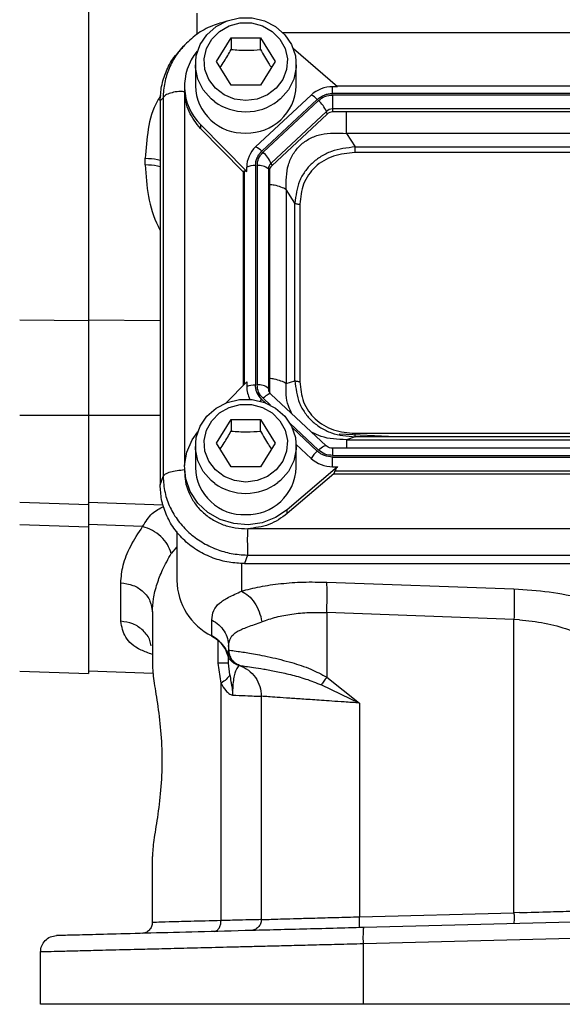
# Model space of a CAD drawing. Header units: inches. Extents: x 0.6 to 16.3, y 0.2 to 11.5.
# Tile 3 of 16: x 2.6 to 3.9, y 4.7 to 7.2. Entities that reach past the tile are written whole.
import ezdxf

# ---------------------------------------------------------------- set-up
doc = ezdxf.new("R2010")
doc.units = ezdxf.units.IN
doc.header["$MEASUREMENT"] = 0
doc.styles.add('SLDTEXTSTYLE0', font='TXT', dxfattribs={"width": 0.75})
doc.dimstyles.new('SLDDIMSTYLE1', dxfattribs={"dimtxt": 0.137795, "dimasz": 0.14, "dimexe": 0, "dimexo": 0.0625, "dimgap": 0.034449, "dimtad": 0, "dimdec": 1, "dimlfac": 1.5, "dimrnd": 1e-09, "dimzin": 12, "dimdsep": 46, "dimtxsty": 'SLDTEXTSTYLE0', "dimblk1": 'CLOSED', "dimblk2": 'CLOSED', "dimsah": 1, "dimcen": 0.09, "dimadec": 0, "dimazin": 3, "dimtfac": 1, "dimtdec": 1, "dimtofl": 0, "dimtmove": 0, "dimatfit": 3, "dimldrblk": 'CLOSED', "dimfxl": 0, "dimfrac": 2, "dimtolj": 1, "dimtzin": 12, "dimarcsym": 0})

# ---------------------------------------------------------------- blocks, each defined once
blk = doc.blocks.new('_Closed')
at = {"color": 0, "linetype": 'ByBlock', "lineweight": -2}
for p, q in [((-1, 0.166667), (0, 0)), ((-1, 0.166667), (-1, -0.166667)), ((0, 0), (-1, -0.166667)), ((0, 0), (-1, 0))]:
    blk.add_line(p, q, dxfattribs=at)
blk = doc.blocks.new('_D_11')
at = {"color": 7, "linetype": 'Continuous', "lineweight": 0}
for p, q in [((2.6495, 4.7041), (2.6495, 4.1446)), ((5.9029, 4.7041), (5.9029, 4.1446)), ((4.8441, 4.3824), (4.8021, 4.3824)), ((4.8021, 4.3824), (4.8021, 4.1636)), ((5.1496, 4.3824), (5.1915, 4.3824)), ((5.1915, 4.3824), (5.1915, 4.1636)), ((2.6495, 4.1839), (4.6813, 4.1839)), ((5.9029, 4.1839), (5.3124, 4.1839)), ((4.8021, 4.1636), (4.8441, 4.1636)), ((5.1915, 4.1636), (5.1496, 4.1636))]:
    blk.add_line(p, q, dxfattribs=at)
at = {"color": 7, "linetype": 'Continuous', "lineweight": 18, "xscale": 0.14, "yscale": 0.14, "rotation": 180.0000000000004}
blk.add_blockref('_Closed', (2.6495, 4.1839, -1.5087), dxfattribs=at)
at = {"color": 7, "linetype": 'Continuous', "lineweight": 18, "xscale": 0.14, "yscale": 0.14}
blk.add_blockref('_Closed', (5.9029, 4.1839, -1.5087), dxfattribs=at)
at = {"color": 7, "linetype": 'Continuous', "lineweight": 18, "char_height": 0.1378, "attachment_point": 1, "style": 'SLDTEXTSTYLE0'}
for s, insert in [('124', (4.8441, 4.3413)), ('4.9', (4.8696, 4.1351))]:
    blk.add_mtext(s, dxfattribs=dict(at, insert=insert))

msp = doc.modelspace()

# ---------------------------------------------------------------- linework, layer by layer
at = {"color": 8, "linetype": 'Continuous', "lineweight": 25}
for p, q in [((3.0323, 7.1165), (3.0323, 7.1687)), ((5.3111, 7.1206), (3.2419, 7.1206)), ((3.0016, 6.9762), (3.0016, 6.0616)), ((3.1476, 6.7823), (3.1476, 6.2599)), ((2.7665, 6.4183), (2.9422, 6.4164)), ((3.1908, 6.2234), (3.2004, 6.2145)), ((3.1937, 6.2261), (3.2118, 6.2092)), ((2.7665, 6.1848), (2.9422, 6.1847)), ((3.2591, 6.165), (3.3292, 6.0996)), ((3.2648, 6.1543), (3.3263, 6.0969)), ((3.364, 6.1041), (3.364, 6.0861)), ((2.9829, 5.8631), (2.969, 5.8466)), ((3.1408, 5.8225), (3.1408, 5.7542)), ((3.0838, 5.5782), (3.0838, 5.6336))]:
    msp.add_line(p, q, dxfattribs=at)
at = {"color": 7, "linetype": 'Continuous', "lineweight": 25}
for p, q in [((3.0795, 7.05), (3.1155, 7.1082)), ((3.1155, 7.1082), (3.1875, 7.1082)), ((3.1155, 7.1082), (3.1155, 7.0795)), ((3.1875, 7.1082), (3.2235, 7.05)), ((3.1875, 7.0795), (3.1875, 7.1082)), ((2.9986, 7.0873), (2.9911, 7.079)), ((3.0019, 7.0898), (2.9992, 7.0867)), ((3.3759, 6.9882), (3.2678, 7.0807)), ((3.0282, 7.0423), (3.0282, 6.9902)), ((3.1155, 6.9918), (3.0795, 7.05)), ((3.2235, 7.05), (3.1875, 6.9918)), ((3.2749, 6.9902), (3.2749, 7.0423)), ((3.0015, 6.9902), (3.0015, 6.9807)), ((3.1875, 6.9918), (3.1155, 6.9918)), ((3.3759, 6.9882), (3.364, 6.9882)), ((3.364, 6.9718), (3.364, 6.9882)), ((5.1789, 6.9897), (3.3741, 6.9897)), ((3.0019, 6.9807), (3.0016, 6.9762)), ((3.3111, 6.9678), (3.1756, 6.8412)), ((5.189, 6.9718), (3.364, 6.9718)), ((5.189, 6.968), (3.364, 6.968)), ((3.364, 6.968), (3.364, 6.9339)), ((2.9491, 6.9614), (2.9422, 6.9538)), ((2.9422, 6.9538), (2.9422, 6.0143)), ((2.9491, 6.9614), (2.9491, 6.0348)), ((3.3263, 6.9572), (3.1908, 6.8307)), ((3.3292, 6.9545), (3.1937, 6.828)), ((3.3487, 6.928), (3.2132, 6.8015)), ((3.3504, 6.9216), (3.2149, 6.795)), ((3.3504, 6.9216), (3.3487, 6.928)), ((5.189, 6.9339), (3.364, 6.9339)), ((3.364, 6.9339), (3.364, 6.9269)), ((5.189, 6.9269), (3.364, 6.9269)), ((3.0409, 6.8956), (3.1537, 6.7807)), ((3.0409, 6.8956), (3.0409, 6.8861)), ((3.1452, 6.7799), (3.0409, 6.8861)), ((3.3975, 6.8742), (3.4188, 6.841)), ((5.1556, 6.8742), (3.3975, 6.8742)), ((3.4188, 6.841), (5.1342, 6.841)), ((5.1342, 6.8272), (3.4188, 6.8272)), ((2.9056, 6.7969), (2.9056, 6.8132)), ((3.1752, 6.7954), (3.1752, 6.2587)), ((3.1792, 6.7954), (3.1792, 6.2587)), ((3.2132, 6.8015), (3.2149, 6.795)), ((3.1452, 6.7799), (3.1476, 6.7823)), ((3.1452, 6.7799), (3.1452, 6.2575)), ((3.1537, 6.7807), (3.1537, 6.7918)), ((3.2068, 6.7871), (3.2068, 6.2504)), ((3.2092, 6.7823), (3.2068, 6.7871)), ((3.2092, 6.7823), (3.2092, 6.2455)), ((3.2502, 6.7368), (3.2502, 6.2624)), ((3.2716, 6.7035), (3.2502, 6.7368)), ((3.2716, 6.2691), (3.2716, 6.7035)), ((3.2837, 6.701), (3.2837, 6.2666)), ((2.7665, 6.4153), (2.5985, 6.4171)), ((3.1032, 6.2147), (3.1537, 6.2662)), ((3.1537, 6.2662), (3.1537, 6.2551)), ((3.2502, 6.2624), (3.2716, 6.2691)), ((3.2068, 6.2504), (3.2092, 6.2455)), ((3.3483, 6.11), (3.2128, 6.2366)), ((2.7665, 6.1842), (2.5985, 6.1843)), ((3.0795, 6.1164), (3.1155, 6.1746)), ((3.1155, 6.1746), (3.1875, 6.1746)), ((3.1155, 6.1746), (3.1155, 6.1459)), ((3.1875, 6.1746), (3.2235, 6.1164)), ((3.1875, 6.1459), (3.1875, 6.1746)), ((3.5178, 6.1316), (3.3802, 6.1384)), ((3.4188, 6.1316), (3.3975, 6.1249)), ((3.3975, 6.1249), (5.1556, 6.1249)), ((3.4188, 6.1404), (5.1342, 6.1404)), ((5.1342, 6.1316), (3.4188, 6.1316)), ((3.0282, 6.1088), (3.0282, 6.0567)), ((3.1155, 6.0582), (3.0795, 6.1164)), ((3.2235, 6.1164), (3.1875, 6.0582)), ((3.2748, 6.1131), (3.3111, 6.0792)), ((3.2749, 6.0567), (3.2749, 6.1088)), ((5.189, 6.1041), (3.364, 6.1041)), ((3.364, 6.0861), (5.189, 6.0861)), ((3.364, 6.0587), (3.364, 6.0823)), ((3.364, 6.0823), (5.189, 6.0823)), ((3.0015, 6.0567), (3.0015, 6.0471)), ((3.1875, 6.0582), (3.1155, 6.0582)), ((3.3759, 6.0587), (3.2529, 5.9534)), ((3.364, 6.0587), (3.3759, 6.0587)), ((3.3692, 6.0483), (3.3666, 6.0412)), ((3.3692, 6.0483), (5.1838, 6.0483)), ((2.9422, 6.0143), (2.9491, 6.0348)), ((3.3666, 6.0412), (3.2529, 5.9439)), ((3.3666, 6.0412), (5.1864, 6.0412)), ((2.5985, 5.9723), (2.7666, 5.9664)), ((2.7665, 5.9721), (2.9497, 5.9657)), ((3.2529, 5.9439), (3.2529, 5.9534)), ((2.7665, 5.911), (2.5985, 5.9169)), ((2.8992, 5.9123), (2.7665, 5.917)), ((3.1564, 5.9072), (5.3967, 5.9072)), ((2.9829, 5.9001), (2.9829, 5.7807)), ((3.1553, 5.8424), (3.1483, 5.8218)), ((3.1553, 5.8424), (5.3978, 5.8424)), ((3.1483, 5.8218), (5.4047, 5.8218)), ((2.8456, 5.6805), (2.8456, 5.7745)), ((3.3496, 5.7763), (3.8075, 5.7598)), ((2.9229, 5.7033), (2.9229, 5.5753)), ((3.8075, 5.6852), (3.3496, 5.7017)), ((3.3496, 5.7017), (3.3496, 5.544)), ((3.8207, 5.6844), (3.8075, 5.6852)), ((3.8075, 4.9675), (3.8075, 5.6852)), ((3.0684, 5.6448), (3.0684, 5.6839)), ((3.1095, 5.6187), (3.1095, 5.6102)), ((3.1095, 5.6102), (3.1061, 5.6011)), ((3.1096, 5.6102), (3.1095, 5.6102)), ((3.0909, 5.5288), (3.0838, 5.5782)), ((3.1123, 5.5493), (3.1095, 5.5782)), ((3.1274, 5.5756), (3.1288, 5.5751)), ((3.1288, 5.5751), (3.1331, 5.5735)), ((3.1295, 5.5747), (3.1314, 5.5741)), ((3.1314, 5.5741), (3.1322, 5.5738)), ((3.1326, 5.5737), (3.1342, 5.5732)), ((3.1362, 5.5725), (3.1362, 5.5725)), ((2.5985, 5.5585), (2.7666, 5.5527)), ((2.7665, 5.5593), (2.9249, 5.5537)), ((3.3496, 5.544), (3.4296, 5.4806)), ((3.0909, 4.9483), (3.0909, 5.5288)), ((3.3364, 5.5249), (3.4296, 5.4806)), ((3.1895, 5.4971), (3.1895, 4.9507)), ((3.4296, 5.4806), (3.4296, 4.9576)), ((2.9229, 4.9437), (2.9229, 5.105)), ((3.4296, 4.9576), (3.8075, 4.9675)), ((3.8207, 4.9679), (3.8075, 4.9675)), ((4.2762, 4.9531), (3.4403, 4.9313)), ((4.2762, 4.9132), (3.4392, 4.8913)), ((3.4392, 4.7435), (3.4392, 4.8913)), ((2.6495, 4.7435), (2.6495, 4.8716)), ((4.2762, 4.7435), (3.4392, 4.7435))]:
    msp.add_line(p, q, dxfattribs=at)
at = {"color": 7, "linetype": 'Continuous', "lineweight": 25, "flags": 128}
for points in [[(3.0759, 6.9514), (3.0671, 6.9584), (3.0474, 6.9806), (3.0342, 7.0068), (3.0284, 7.0351), (3.0304, 7.0639), (3.0399, 7.0914), (3.0565, 7.1157), (3.079, 7.1355), (3.1061, 7.1494), (3.1361, 7.1566), (3.167, 7.1566), (3.1969, 7.1494), (3.224, 7.1355), (3.2466, 7.1157), (3.2631, 7.0914), (3.2727, 7.0639), (3.2746, 7.0351), (3.2688, 7.0068), (3.2557, 6.9806), (3.236, 6.9584), (3.23, 6.9535)], [(3.1515, 6.9548), (3.124, 6.9583), (3.0985, 6.9686), (3.077, 6.985), (3.061, 7.0062), (3.0517, 7.0306), (3.0498, 7.0565), (3.0554, 7.0819), (3.0682, 7.1049), (3.0872, 7.1238), (3.1109, 7.1373), (3.1376, 7.1443), (3.1654, 7.1443), (3.1922, 7.1373), (3.2159, 7.1238), (3.2349, 7.1049), (3.2476, 7.0819), (3.2533, 7.0565), (3.2514, 7.0306), (3.2421, 7.0062), (3.2261, 6.985), (3.2045, 6.9686), (3.179, 6.9583), (3.1515, 6.9548)], [(3.0759, 6.0178), (3.0671, 6.0248), (3.0474, 6.0471), (3.0342, 6.0732), (3.0284, 6.1015), (3.0304, 6.1303), (3.0399, 6.1578), (3.0565, 6.1821), (3.079, 6.2019), (3.1061, 6.2158), (3.1361, 6.223), (3.167, 6.223), (3.1969, 6.2158), (3.224, 6.2019), (3.2466, 6.1821), (3.2631, 6.1578), (3.2727, 6.1303), (3.2746, 6.1015), (3.2688, 6.0732), (3.2557, 6.0471), (3.236, 6.0248), (3.23, 6.0199)], [(3.1515, 6.0212), (3.124, 6.0247), (3.0985, 6.035), (3.077, 6.0514), (3.061, 6.0726), (3.0517, 6.097), (3.0498, 6.1229), (3.0554, 6.1483), (3.0682, 6.1713), (3.0872, 6.1903), (3.1109, 6.2037), (3.1376, 6.2107), (3.1654, 6.2107), (3.1922, 6.2037), (3.2159, 6.1903), (3.2349, 6.1713), (3.2476, 6.1483), (3.2533, 6.1229), (3.2514, 6.097), (3.2421, 6.0726), (3.2261, 6.0514), (3.2045, 6.035), (3.179, 6.0247), (3.1515, 6.0212)], [(3.2529, 5.9534), (3.2243, 5.9342), (3.1918, 5.9218), (3.1571, 5.9167), (3.122, 5.9194), (3.0886, 5.9296), (3.0586, 5.9467), (3.0338, 5.9699), (3.0154, 5.9979), (3.0045, 6.0291), (3.0016, 6.0618), (3.007, 6.0943), (3.0204, 6.1246), (3.034, 6.1437)], [(3.0698, 5.6434), (3.0692, 5.6433), (3.0686, 5.6437), (3.0684, 5.6448)]]:
    msp.add_lwpolyline(points, dxfattribs=at)
at = {"color": 8, "linetype": 'Continuous', "lineweight": 25, "flags": 128}
for points in [[(3.2128, 6.2366), (3.2123, 6.2369), (3.2108, 6.2371), (3.2088, 6.2367), (3.2064, 6.2357), (3.2036, 6.234), (3.2004, 6.2318), (3.1971, 6.2292), (3.1937, 6.2261)], [(3.3292, 6.0996), (3.3326, 6.1027), (3.336, 6.1053), (3.3391, 6.1075), (3.3419, 6.1091), (3.3444, 6.1102), (3.3463, 6.1106), (3.3478, 6.1104), (3.3483, 6.1101)]]:
    msp.add_lwpolyline(points, dxfattribs=at)
at = {"color": 7, "linetype": 'Continuous', "lineweight": 25}
for centre, radius, start, end in [((3.1352, 6.9902), 0.1335, 140.4268, 225.0664), ((3.1464, 6.9933), 0.1183, 181.4731, 272.4617), ((3.1553, 6.9947), 0.1196, 268.1802, 357.885), ((3.3636, 6.9107), 0.0776, 89.6933, 132.5899), ((3.2911, 6.9229), 0.0492, 44.2745, 65.9509), ((3.2821, 6.8994), 0.0724, 23.2239, 49.4763), ((3.3639, 6.9114), 0.0225, 89.6933, 132.5899), ((3.3639, 6.9068), 0.02, 89.6933, 132.5899), ((3.2213, 6.7914), 0.0676, 132.5248, 179.6232), ((3.1556, 6.7963), 0.0492, 44.2745, 65.9509), ((3.1466, 6.7729), 0.0724, 23.2239, 49.4763), ((3.1737, 6.7379), 0.0575, 88.5951, 110.3768), ((3.1839, 6.7611), 0.0347, 48.737, 97.7903), ((3.2264, 6.787), 0.0196, 132.5248, 179.6232), ((3.2267, 6.7822), 0.0175, 132.5248, 179.6232), ((3.1737, 6.2011), 0.0575, 88.5951, 110.3768), ((3.2199, 6.2552), 0.0662, 180.1035, 208.6125), ((3.1839, 6.2243), 0.0347, 48.737, 97.7903), ((3.2262, 6.2455), 0.017, 180.0479, 202.7017), ((3.3946, 6.0232), 0.1005, 132.809, 146.1442), ((3.3636, 6.1363), 0.0776, 227.4101, 270.3067), ((3.1464, 6.0597), 0.1183, 181.4731, 272.4617), ((3.1553, 6.0611), 0.1196, 268.1802, 357.885), ((3.1372, 5.783), 0.1543, 180.8345, 243.552), ((3.0341, 5.5771), 0.0759, 18.4795, 63.0936)]:
    msp.add_arc(centre, radius, start, end, dxfattribs=at)
at = {"color": 8, "linetype": 'Continuous', "lineweight": 25}
for centre, radius, start, end in [((3.151, 7.056), 0.1288, 234.3032, 270.219), ((3.152, 7.0558), 0.1286, 269.7657, 307.3089), ((3.226, 6.2504), 0.0192, 180.093, 209.6819), ((3.264, 6.1451), 0.1072, 133.0745, 136.3084), ((3.151, 6.1224), 0.1288, 234.3032, 270.219), ((3.152, 6.1222), 0.1286, 269.7657, 307.3089)]:
    msp.add_arc(centre, radius, start, end, dxfattribs=at)
at = {"color": 7, "linetype": 'Continuous', "lineweight": 25}
for points in [[(2.7665, 8.7044), (2.7665, 8.6477), (2.7665, 8.5343), (2.7665, 8.3511), (2.7665, 8.1606), (2.7665, 7.9638), (2.7665, 7.7629), (2.7665, 7.5599), (2.7665, 7.3569), (2.7665, 7.156), (2.7665, 6.9592), (2.7665, 6.7687), (2.7665, 6.5855), (2.7665, 6.472), (2.7665, 6.4153)], [(3.0409, 6.8861), (3.0301, 6.8995), (3.0083, 6.9262), (3.0038, 6.9595), (3.0016, 6.9762)], [(3.3292, 6.9545), (3.3343, 6.9584), (3.3445, 6.9661), (3.3575, 6.9673), (3.364, 6.968)], [(3.1792, 6.7954), (3.1799, 6.8015), (3.1812, 6.8137), (3.1895, 6.8232), (3.1937, 6.828)], [(3.4188, 6.8272), (3.4188, 6.8283), (3.4188, 6.8307), (3.4188, 6.8344), (3.4188, 6.838), (3.4188, 6.84), (3.4188, 6.841)], [(3.2716, 6.7035), (3.2723, 6.7032), (3.2737, 6.7025), (3.2767, 6.7017), (3.2801, 6.7011), (3.2825, 6.7011), (3.2837, 6.701)], [(3.2837, 6.2666), (3.2825, 6.2666), (3.2801, 6.2667), (3.2767, 6.2672), (3.2737, 6.268), (3.2723, 6.2687), (3.2716, 6.2691)], [(3.1937, 6.2261), (3.1895, 6.2309), (3.1812, 6.2404), (3.1799, 6.2526), (3.1792, 6.2587)], [(3.4188, 6.1316), (3.4188, 6.1319), (3.4188, 6.1325), (3.4188, 6.1345), (3.4188, 6.1371), (3.4188, 6.1393), (3.4188, 6.1404)], [(3.364, 6.0861), (3.3575, 6.0867), (3.3445, 6.088), (3.3343, 6.0957), (3.3292, 6.0996)], [(3.2529, 5.9439), (3.2385, 5.9337), (3.2099, 5.9134), (3.1742, 5.9092), (3.1564, 5.9071)], [(2.7665, 5.911), (2.7665, 5.874), (2.7665, 5.8001), (2.7665, 5.7117), (2.7665, 5.6409), (2.7665, 5.5905), (2.7665, 5.5586), (2.7665, 5.5546), (2.7665, 5.5527)], [(2.8456, 5.7745), (2.8559, 5.7732), (2.8763, 5.7705), (2.9017, 5.7539), (2.9194, 5.7307), (2.9217, 5.7124), (2.9229, 5.7033)], [(3.3496, 5.7017), (3.3498, 5.7097), (3.3504, 5.7258), (3.3506, 5.7476), (3.3504, 5.7657), (3.3498, 5.7728), (3.3496, 5.7763)], [(3.8075, 5.7598), (3.8077, 5.7563), (3.8082, 5.7492), (3.8084, 5.7311), (3.8082, 5.7093), (3.8077, 5.6932), (3.8075, 5.6852)], [(3.0684, 5.6839), (3.0744, 5.6803), (3.0862, 5.6729), (3.0992, 5.6569), (3.1079, 5.6385), (3.109, 5.6253), (3.1095, 5.6187)], [(3.1362, 5.5725), (3.1324, 5.5742), (3.1249, 5.5777), (3.1164, 5.5868), (3.1106, 5.5979), (3.1099, 5.6061), (3.1095, 5.6102)], [(3.1095, 5.5782), (3.1092, 5.5782), (3.1085, 5.5782), (3.1033, 5.5782), (3.0953, 5.5782), (3.0876, 5.5782), (3.0838, 5.5782)], [(3.1362, 5.5725), (3.1437, 5.5691), (3.1587, 5.5622), (3.1758, 5.5439), (3.1873, 5.5217), (3.1888, 5.5053), (3.1895, 5.4971)], [(3.3496, 5.544), (3.3472, 5.5406), (3.3423, 5.5337), (3.3384, 5.5279), (3.3364, 5.5249)], [(3.8075, 4.9675), (3.8075, 4.964), (3.8077, 4.957), (3.8076, 4.9482), (3.8073, 4.9421), (3.8069, 4.9413), (3.8068, 4.9409)], [(2.9229, 4.9437), (2.9225, 4.9402), (2.9217, 4.9334), (2.9157, 4.9247), (2.9072, 4.9185), (2.9003, 4.9175), (2.8969, 4.917)], [(3.1895, 4.9507), (3.1891, 4.9472), (3.1884, 4.9404), (3.1824, 4.9316), (3.1738, 4.9254), (3.167, 4.9245), (3.1636, 4.924)], [(3.4289, 4.931), (3.4291, 4.9314), (3.4294, 4.9322), (3.4297, 4.9383), (3.4298, 4.9471), (3.4297, 4.9541), (3.4296, 4.9576)], [(3.4392, 4.8913), (3.4391, 4.8965), (3.4389, 4.907), (3.4391, 4.9202), (3.4395, 4.9294), (3.44, 4.9307), (3.4403, 4.9313)], [(2.6495, 4.8716), (2.6501, 4.8767), (2.6513, 4.887), (2.6602, 4.9001), (2.6731, 4.9094), (2.6833, 4.9109), (2.6885, 4.9116)], [(3.4392, 4.7435), (3.4042, 4.7435), (3.3341, 4.7435), (3.2316, 4.7435), (3.133, 4.7435), (3.0401, 4.7435), (2.9542, 4.7435), (2.8768, 4.7435), (2.809, 4.7435), (2.7521, 4.7435), (2.7067, 4.7435), (2.6741, 4.7435), (2.6534, 4.7435), (2.6508, 4.7435), (2.6495, 4.7435)]]:
    msp.add_open_spline(points, degree=3, dxfattribs=at)
for points, knots in [([(3.1071, 7.149), (3.0945, 7.1456), (3.0675, 7.1384), (3.03, 7.1175), (3.0091, 7.0973), (2.9986, 7.0872)], [0, 0, 0, 0, 0.306863, 0.653822, 1, 1, 1, 1]), ([(2.9422, 6.9538), (2.9428, 6.9657), (2.9442, 6.99), (2.9558, 7.0259), (2.9714, 7.0564), (2.9862, 7.0722), (2.9918, 7.0783)], [0, 0, 0, 0, 0.261889, 0.537417, 0.822717, 1, 1, 1, 1]), ([(3.0887, 7.0352), (3.0921, 7.0401), (3.101, 7.0534), (3.11, 7.0695), (3.1155, 7.0795)], [0, 0, 0, 0, 0.376375, 1, 1, 1, 1]), ([(3.1155, 7.0795), (3.1284, 7.0785), (3.1524, 7.0765), (3.1764, 7.0786), (3.1875, 7.0795)], [0, 0, 0, 0, 0.534747, 1, 1, 1, 1]), ([(3.1875, 7.0795), (3.194, 7.0679), (3.2029, 7.0518), (3.2118, 7.0388), (3.2143, 7.0351)], [0, 0, 0, 0, 0.718831, 1, 1, 1, 1]), ([(3.0016, 6.9762), (2.9954, 6.9764), (2.983, 6.9768), (2.9667, 6.9729), (2.9542, 6.9679), (2.9508, 6.9636), (2.9491, 6.9614)], [0, 0, 0, 0, 0.2508113, 0.5005408, 0.7502704, 1, 1, 1, 1]), ([(3.3263, 6.9572), (3.3318, 6.9613), (3.3373, 6.9655), (3.3442, 6.9682), (3.3474, 6.9694), (3.3541, 6.9713), (3.3606, 6.9716), (3.364, 6.9718)], [0, 0, 0, 0, 0.498697, 0.503014, 0.535598, 0.74951, 1, 1, 1, 1]), ([(3.2502, 6.7368), (3.2502, 6.7574), (3.2501, 6.7879), (3.2664, 6.8241), (3.2843, 6.8463), (3.3078, 6.8627), (3.3454, 6.8769), (3.3765, 6.8753), (3.3975, 6.8742)], [0, 0, 0, 0, 0.2573968, 0.3816038, 0.5, 0.6183955, 0.7426032, 1, 1, 1, 1]), ([(3.1752, 6.7954), (3.1758, 6.802), (3.1766, 6.8086), (3.1794, 6.815), (3.1808, 6.818), (3.1841, 6.8237), (3.1884, 6.8282), (3.1908, 6.8307)], [0, 0, 0, 0, 0.498697, 0.503014, 0.535598, 0.74951, 1, 1, 1, 1]), ([(3.4188, 6.841), (3.399, 6.8388), (3.3695, 6.8355), (3.3351, 6.8182), (3.3131, 6.8016), (3.2953, 6.7811), (3.277, 6.7491), (3.2738, 6.7219), (3.2716, 6.7035)], [0, 0, 0, 0, 0.255855, 0.379335, 0.5, 0.62066, 0.744145, 1, 1, 1, 1]), ([(3.4188, 6.8272), (3.4009, 6.8257), (3.3739, 6.8234), (3.3417, 6.8082), (3.3208, 6.7926), (3.304, 6.7731), (3.2878, 6.743), (3.2853, 6.7178), (3.2837, 6.701)], [0, 0, 0, 0, 0.250062, 0.376118, 0.5, 0.623757, 0.749938, 1, 1, 1, 1]), ([(3.1476, 6.7823), (3.1482, 6.7825), (3.1495, 6.783), (3.1523, 6.7815), (3.1537, 6.7807)], [0, 0, 0, 0, 0.475859, 1, 1, 1, 1]), ([(2.7665, 6.4153), (2.7665, 6.398), (2.7665, 6.3634), (2.7665, 6.3054), (2.7665, 6.2451), (2.7665, 6.2046), (2.7665, 6.1842)], [0, 0, 0, 0, 0.250658, 0.500013, 0.749301, 1, 1, 1, 1]), ([(3.2716, 6.2691), (3.2738, 6.2503), (3.277, 6.2226), (3.2953, 6.1903), (3.3131, 6.1697), (3.3351, 6.1531), (3.3695, 6.1362), (3.399, 6.1335), (3.4188, 6.1316)], [0, 0, 0, 0, 0.25586, 0.379272, 0.500008, 0.620398, 0.74416, 1, 1, 1, 1]), ([(3.2837, 6.2666), (3.2853, 6.2498), (3.2878, 6.2246), (3.304, 6.1945), (3.3208, 6.175), (3.3417, 6.1594), (3.3739, 6.1442), (3.4009, 6.1419), (3.4188, 6.1404)], [0, 0, 0, 0, 0.250062, 0.376118, 0.5, 0.623757, 0.749938, 1, 1, 1, 1]), ([(3.1908, 6.2234), (3.1863, 6.2285), (3.1818, 6.2336), (3.179, 6.2401), (3.1777, 6.2431), (3.1757, 6.2494), (3.1753, 6.2554), (3.1752, 6.2587)], [0, 0, 0, 0, 0.498697, 0.503014, 0.535598, 0.74951, 1, 1, 1, 1]), ([(3.2128, 6.2366), (3.2119, 6.2374), (3.2104, 6.2388), (3.2098, 6.2404), (3.2096, 6.241)], [0, 0, 0, 0, 0.627125, 1, 1, 1, 1]), ([(2.7665, 6.1842), (2.7665, 6.1695), (2.7665, 6.1401), (2.7665, 6.0968), (2.7665, 6.0567), (2.7665, 6.022), (2.7665, 5.9943), (2.7665, 5.9757), (2.7665, 5.9665), (2.7665, 5.9674), (2.7665, 5.9676)], [0, 0, 0, 0, 0.1341353, 0.2682707, 0.402406, 0.5365414, 0.6706767, 0.8048121, 0.9389474, 1, 1, 1, 1]), ([(3.0887, 6.1016), (3.0921, 6.1066), (3.101, 6.1198), (3.11, 6.1359), (3.1155, 6.1459)], [0, 0, 0, 0, 0.376375, 1, 1, 1, 1]), ([(3.1155, 6.1459), (3.1284, 6.1449), (3.1524, 6.1429), (3.1764, 6.145), (3.1875, 6.1459)], [0, 0, 0, 0, 0.534747, 1, 1, 1, 1]), ([(3.1875, 6.1459), (3.194, 6.1344), (3.2029, 6.1183), (3.2118, 6.1052), (3.2143, 6.1015)], [0, 0, 0, 0, 0.718831, 1, 1, 1, 1]), ([(3.364, 6.0823), (3.357, 6.083), (3.35, 6.0836), (3.3431, 6.0863), (3.3399, 6.0876), (3.3337, 6.0907), (3.3289, 6.0947), (3.3263, 6.0969)], [0, 0, 0, 0, 0.498697, 0.503014, 0.535598, 0.74951, 1, 1, 1, 1]), ([(3.364, 6.1041), (3.3626, 6.1042), (3.3587, 6.1044), (3.353, 6.1063), (3.3498, 6.1088), (3.3483, 6.11)], [0, 0, 0, 0, 0.241796, 0.635777, 1, 1, 1, 1]), ([(2.9491, 6.0348), (2.9508, 6.037), (2.9542, 6.0413), (2.9667, 6.0465), (2.983, 6.0497), (2.9954, 6.051), (3.0016, 6.0516)], [0, 0, 0, 0, 0.24973, 0.499459, 0.749189, 1, 1, 1, 1]), ([(3.0019, 6.0471), (3.0022, 6.0391), (3.0028, 6.0215), (3.0112, 5.9953), (3.0252, 5.9697), (3.0447, 5.9474), (3.0686, 5.9292), (3.096, 5.916), (3.1257, 5.9079), (3.1461, 5.9074), (3.1564, 5.9071)], [0, 0, 0, 0, 0.107361, 0.234881, 0.362401, 0.489921, 0.617441, 0.74496, 0.87248, 1, 1, 1, 1]), ([(3.3759, 6.0587), (3.3743, 6.0566), (3.3713, 6.0527), (3.3699, 6.0497), (3.3692, 6.0483)], [0, 0, 0, 0, 0.534027, 1, 1, 1, 1]), ([(2.9491, 6.0348), (2.9501, 6.0216), (2.952, 5.9957), (2.9653, 5.9588), (2.9852, 5.9257), (3.0116, 5.897), (3.0431, 5.8735), (3.0783, 5.8564), (3.1162, 5.8452), (3.142, 5.8433), (3.1553, 5.8424)], [0, 0, 0, 0, 0.13356, 0.261125, 0.387745, 0.511891, 0.635099, 0.759877, 0.877169, 1, 1, 1, 1]), ([(3.1483, 5.8218), (3.1356, 5.8224), (3.1096, 5.8237), (3.071, 5.8343), (3.034, 5.852), (3.0012, 5.8769), (2.9745, 5.9075), (2.9556, 5.942), (2.9442, 5.9781), (2.9429, 6.0024), (2.9422, 6.0143)], [0, 0, 0, 0, 0.117637, 0.241401, 0.369555, 0.5, 0.630445, 0.758599, 0.882363, 1, 1, 1, 1]), ([(2.7665, 5.9695), (2.7665, 5.9696), (2.7665, 5.9707), (2.7665, 5.9619), (2.7665, 5.9432), (2.7665, 5.9217), (2.7665, 5.911)], [0, 0, 0, 0, 0.060555, 0.37317, 0.6857, 1, 1, 1, 1]), ([(2.8456, 5.7745), (2.8469, 5.7888), (2.8494, 5.8175), (2.8678, 5.8641), (2.8887, 5.8962), (2.8992, 5.9123)], [0, 0, 0, 0, 0.330892, 0.665195, 1, 1, 1, 1]), ([(2.969, 5.8466), (2.9664, 5.854), (2.9611, 5.8687), (2.9445, 5.8884), (2.9234, 5.9043), (2.9073, 5.9096), (2.8992, 5.9123)], [0, 0, 0, 0, 0.249968, 0.499932, 0.749778, 1, 1, 1, 1]), ([(3.1564, 5.9072), (3.1559, 5.9011), (3.155, 5.8891), (3.1554, 5.8704), (3.1553, 5.8536), (3.1553, 5.8461), (3.1553, 5.8424)], [0, 0, 0, 0, 0.250811, 0.500541, 0.75027, 1, 1, 1, 1]), ([(2.9229, 5.7033), (2.9234, 5.7139), (2.9245, 5.7362), (2.9336, 5.7709), (2.9477, 5.8081), (2.9616, 5.8331), (2.969, 5.8466)], [0, 0, 0, 0, 0.237909, 0.498501, 0.730244, 1, 1, 1, 1]), ([(3.1408, 5.7542), (3.1556, 5.7581), (3.185, 5.7659), (3.2368, 5.7732), (3.2919, 5.7773), (3.3304, 5.7766), (3.3496, 5.7763)], [0, 0, 0, 0, 0.252709, 0.503018, 0.751767, 1, 1, 1, 1]), ([(3.8075, 5.7598), (3.8364, 5.7579), (3.8947, 5.7541), (3.9769, 5.7378), (4.05, 5.7152), (4.085, 5.696), (4.1026, 5.6862)], [0, 0, 0, 0, 0.244482, 0.491961, 0.74376, 1, 1, 1, 1]), ([(3.0684, 5.6839), (3.0693, 5.6919), (3.071, 5.7075), (3.0852, 5.7248), (3.1073, 5.7388), (3.1297, 5.7491), (3.1408, 5.7542)], [0, 0, 0, 0, 0.264654, 0.523073, 0.764409, 1, 1, 1, 1]), ([(3.1408, 5.7542), (3.1466, 5.751), (3.1583, 5.7446), (3.1734, 5.7266), (3.1853, 5.7044), (3.189, 5.6879), (3.1909, 5.6796)], [0, 0, 0, 0, 0.249968, 0.49994, 0.749803, 1, 1, 1, 1]), ([(3.1909, 5.6796), (3.2023, 5.6836), (3.2245, 5.6913), (3.264, 5.6987), (3.3059, 5.7027), (3.3351, 5.7021), (3.3496, 5.7017)], [0, 0, 0, 0, 0.257942, 0.505164, 0.754847, 1, 1, 1, 1]), ([(3.1095, 5.6187), (3.1105, 5.6263), (3.1123, 5.6415), (3.1288, 5.6561), (3.1545, 5.6664), (3.1788, 5.6752), (3.1909, 5.6796)], [0, 0, 0, 0, 0.254168, 0.504669, 0.752418, 1, 1, 1, 1]), ([(3.8207, 5.6844), (3.8416, 5.6821), (3.8838, 5.6775), (3.9398, 5.6617), (3.9922, 5.6402), (4.0174, 5.622), (4.0318, 5.6116)], [0, 0, 0, 0, 0.240931, 0.486967, 0.707862, 1, 1, 1, 1]), ([(3.0698, 5.6434), (3.0758, 5.6397), (3.0877, 5.6323), (3.1005, 5.6162), (3.1078, 5.6022), (3.1088, 5.5937), (3.1091, 5.5918)], [0, 0, 0, 0, 0.304244, 0.607202, 0.908956, 1, 1, 1, 1]), ([(3.1295, 5.5747), (3.1267, 5.576), (3.1207, 5.5786), (3.1137, 5.5851), (3.1086, 5.5927), (3.1069, 5.5983), (3.1061, 5.6011)], [0, 0, 0, 0, 0.233527, 0.496851, 0.748082, 1, 1, 1, 1]), ([(3.1095, 5.5782), (3.1095, 5.5825), (3.1095, 5.588), (3.1095, 5.5913), (3.1095, 5.5921)], [0, 0, 0, 0, 0.76331, 1, 1, 1, 1]), ([(3.1096, 5.6102), (3.111, 5.61), (3.1139, 5.6096), (3.1294, 5.6075), (3.1472, 5.6048), (3.1648, 5.6019), (3.1857, 5.5982), (3.2098, 5.5933), (3.2366, 5.5871), (3.2699, 5.578), (3.3086, 5.5656), (3.3367, 5.5508), (3.3496, 5.544)], [0, 0, 0, 0, 0.138962, 0.269113, 0.351108, 0.429263, 0.503625, 0.592869, 0.67655, 0.754827, 0.887083, 1, 1, 1, 1]), ([(3.1096, 5.6102), (3.1099, 5.6061), (3.1107, 5.5979), (3.1164, 5.5868), (3.125, 5.5777), (3.1325, 5.5742), (3.1362, 5.5725)], [0, 0, 0, 0, 0.2500646, 0.5, 0.7499354, 1, 1, 1, 1]), ([(3.1109, 5.5996), (3.1113, 5.5983), (3.112, 5.5956), (3.1134, 5.5929), (3.1141, 5.5914)], [0, 0, 0, 0, 0.460991, 1, 1, 1, 1]), ([(2.9229, 5.5753), (2.9237, 5.563), (2.9255, 5.5384), (2.9354, 5.4814), (2.944, 5.4143), (2.9476, 5.3402), (2.944, 5.2662), (2.9354, 5.199), (2.9255, 5.1419), (2.9237, 5.1173), (2.9229, 5.105)], [0, 0, 0, 0, 0.125333, 0.250319, 0.375193, 0.499786, 0.624542, 0.749524, 0.874508, 1, 1, 1, 1]), ([(3.1362, 5.5725), (3.1356, 5.5724), (3.1346, 5.572), (3.1291, 5.5659), (3.1246, 5.5544), (3.1216, 5.5413), (3.1199, 5.5257), (3.1192, 5.5111), (3.1191, 5.5035), (3.1191, 5.4998)], [0, 0, 0, 0, 0.283626, 0.55181, 0.675782, 0.791237, 0.898583, 0.949807, 1, 1, 1, 1]), ([(3.1362, 5.5725), (3.1371, 5.5724), (3.1389, 5.5721), (3.1509, 5.5705), (3.1695, 5.5679), (3.1945, 5.5639), (3.2252, 5.5583), (3.2603, 5.5504), (3.2981, 5.5404), (3.3237, 5.53), (3.3364, 5.5249)], [0, 0, 0, 0, 0.12446, 0.249254, 0.374506, 0.50025, 0.626407, 0.752472, 0.877609, 1, 1, 1, 1]), ([(3.1123, 5.5493), (3.11, 5.5457), (3.1059, 5.5394), (3.0955, 5.5321), (3.0909, 5.5288)], [0, 0, 0, 0, 0.559542, 1, 1, 1, 1]), ([(3.1123, 5.5493), (3.1132, 5.5441), (3.1148, 5.5356), (3.1168, 5.5246), (3.1179, 5.5173), (3.1185, 5.5123), (3.1188, 5.5089), (3.119, 5.5065), (3.119, 5.5048), (3.1191, 5.5036), (3.1191, 5.5029), (3.1191, 5.5025), (3.1191, 5.5023), (3.1191, 5.5022), (3.1191, 5.5016), (3.1191, 5.5008), (3.1191, 5.5), (3.1191, 5.4997), (3.1191, 5.4997), (3.1191, 5.4997), (3.1191, 5.4997), (3.1191, 5.4997), (3.1191, 5.4997), (3.1191, 5.4997), (3.1191, 5.4997), (3.1191, 5.4997), (3.1191, 5.4997), (3.1191, 5.4998), (3.1191, 5.4998)], [0, 0, 0, 0, 0.324418, 0.531042, 0.667924, 0.761192, 0.825831, 0.870965, 0.902534, 0.924524, 0.939681, 0.944437, 0.947064, 0.948499, 0.952111, 0.983457, 0.995934, 0.997431, 0.997855, 0.99798, 0.998045, 0.998052, 0.998058, 0.998063, 0.998071, 0.998139, 0.998474, 1, 1, 1, 1]), ([(3.0909, 5.5288), (3.0946, 5.5225), (3.1003, 5.5127), (3.109, 5.5048), (3.1146, 5.501), (3.1176, 5.5002), (3.1191, 5.4998)], [0, 0, 0, 0, 0.471076, 0.725986, 0.860299, 1, 1, 1, 1]), ([(3.1191, 5.4998), (3.13, 5.4994), (3.1516, 5.4986), (3.1733, 5.4977), (3.187, 5.4972), (3.1887, 5.4971), (3.1895, 5.4971)], [0, 0, 0, 0, 0.258254, 0.511, 0.758246, 1, 1, 1, 1]), ([(3.4296, 5.4806), (3.4172, 5.4814), (3.3941, 5.483), (3.3631, 5.4851), (3.3294, 5.4875), (3.2938, 5.4899), (3.2571, 5.4924), (3.2273, 5.4945), (3.2055, 5.496), (3.192, 5.4969), (3.1903, 5.497), (3.1895, 5.4971)], [0, 0, 0, 0, 0.097541, 0.180993, 0.250347, 0.380826, 0.500472, 0.630148, 0.756617, 0.879895, 1, 1, 1, 1]), ([(3.8207, 4.9679), (3.8464, 4.9686), (3.8945, 4.97), (3.9558, 4.9717), (4.0012, 4.9731), (4.0222, 4.9737), (4.0318, 4.974)], [0, 0, 0, 0, 0.308019, 0.577421, 0.808108, 1, 1, 1, 1]), ([(3.0909, 4.9483), (3.0649, 4.9476), (3.0136, 4.9462), (2.9615, 4.9448), (2.9287, 4.9439), (2.9248, 4.9437), (2.9229, 4.9437)], [0, 0, 0, 0, 0.261987, 0.515981, 0.761984, 1, 1, 1, 1]), ([(3.0739, 4.9217), (3.0762, 4.9221), (3.0807, 4.9231), (3.0864, 4.9292), (3.0903, 4.938), (3.0907, 4.9449), (3.0909, 4.9483)], [0, 0, 0, 0, 0.249931, 0.499872, 0.749567, 1, 1, 1, 1]), ([(3.1895, 4.9507), (3.1884, 4.9506), (3.1861, 4.9506), (3.1668, 4.9501), (3.1363, 4.9494), (3.1062, 4.9487), (3.0909, 4.9483)], [0, 0, 0, 0, 0.2380182, 0.4840228, 0.7380161, 1, 1, 1, 1]), ([(3.1895, 4.9507), (3.1901, 4.9507), (3.1912, 4.9507), (3.2008, 4.9511), (3.2175, 4.9516), (3.2428, 4.9524), (3.2772, 4.9534), (3.3207, 4.9546), (3.3723, 4.956), (3.4102, 4.9571), (3.4296, 4.9576)], [0, 0, 0, 0, 0.097712, 0.203225, 0.316537, 0.437647, 0.566551, 0.703248, 0.847732, 1, 1, 1, 1]), ([(3.4403, 4.9313), (3.3903, 4.9299), (3.2904, 4.9273), (3.1477, 4.9236), (3.0169, 4.9202), (2.9029, 4.9172), (2.8095, 4.9147), (2.7409, 4.9129), (2.6968, 4.9118), (2.6912, 4.9116), (2.6885, 4.9116)], [0, 0, 0, 0, 0.124998, 0.250039, 0.37506, 0.500054, 0.625039, 0.750038, 0.875044, 1, 1, 1, 1]), ([(3.4392, 4.8913), (3.418, 4.8907), (3.3769, 4.8897), (3.3182, 4.8883), (3.2646, 4.8869), (3.2164, 4.8857), (3.1733, 4.8846), (3.1206, 4.8833), (3.0595, 4.8818), (2.9918, 4.8801), (2.9315, 4.8786), (2.8692, 4.8771), (2.8078, 4.8755), (2.7511, 4.8741), (2.7063, 4.873), (2.6739, 4.8722), (2.6533, 4.8717), (2.6508, 4.8716), (2.6495, 4.8716)], [0, 0, 0, 0, 0.050623, 0.097671, 0.141143, 0.18104, 0.217361, 0.250105, 0.316926, 0.380869, 0.441935, 0.500123, 0.585888, 0.669203, 0.750068, 0.834153, 0.917463, 1, 1, 1, 1])]:
    msp.add_open_spline(points, degree=3, knots=knots, dxfattribs=at)
at = {"color": 8, "linetype": 'Continuous', "lineweight": 25}
for points, knots in [([(2.9992, 7.0867), (2.9934, 7.0802), (2.9788, 7.0641), (2.9633, 7.0341), (2.9515, 6.9985), (2.9499, 6.9739), (2.9491, 6.9614)], [0, 0, 0, 0, 0.187504, 0.465339, 0.726503, 1, 1, 1, 1]), ([(2.9435, 6.9669), (2.9408, 6.9627), (2.9245, 6.9377), (2.9105, 6.8846), (2.9073, 6.837), (2.9056, 6.8132)], [0, 0, 0, 0, 0.091061, 0.546105, 1, 1, 1, 1]), ([(3.3975, 6.8742), (3.3975, 6.88), (3.3975, 6.8915), (3.3975, 6.91), (3.3975, 6.9219), (3.3975, 6.9269)], [0, 0, 0, 0, 0.368964, 0.737928, 1, 1, 1, 1]), ([(2.9056, 6.8132), (2.9162, 6.8129), (2.9296, 6.8125), (2.94, 6.8095), (2.9422, 6.8089)], [0, 0, 0, 0, 0.786207, 1, 1, 1, 1]), ([(2.9056, 6.7969), (2.9073, 6.7712), (2.9106, 6.7196), (2.9268, 6.6663), (2.9404, 6.6401), (2.9422, 6.6366)], [0, 0, 0, 0, 0.463655, 0.929227, 1, 1, 1, 1]), ([(2.9422, 6.7925), (2.94, 6.7931), (2.9296, 6.7962), (2.9162, 6.7966), (2.9056, 6.7969)], [0, 0, 0, 0, 0.213793, 1, 1, 1, 1]), ([(3.2502, 6.7368), (3.2463, 6.7388), (3.2383, 6.7429), (3.2237, 6.7471), (3.2132, 6.7485), (3.2092, 6.749)], [0, 0, 0, 0, 0.383142, 0.766285, 1, 1, 1, 1]), ([(3.2502, 6.2624), (3.2463, 6.2644), (3.2383, 6.2686), (3.2237, 6.2727), (3.2132, 6.2741), (3.2092, 6.2746)], [0, 0, 0, 0, 0.383141, 0.766281, 1, 1, 1, 1]), ([(3.2652, 6.1876), (3.2617, 6.1942), (3.2491, 6.2179), (3.2498, 6.2437), (3.2502, 6.2624)], [0, 0, 0, 0, 0.27686, 1, 1, 1, 1]), ([(3.3975, 6.1249), (3.3763, 6.1256), (3.3471, 6.1264), (3.321, 6.1389), (3.3137, 6.1423)], [0, 0, 0, 0, 0.72314, 1, 1, 1, 1]), ([(3.3975, 6.1249), (3.3975, 6.1233), (3.3975, 6.1199), (3.3975, 6.112), (3.3975, 6.1055), (3.3975, 6.1041)], [0, 0, 0, 0, 0.4415435, 0.8830871, 1, 1, 1, 1]), ([(2.8992, 5.9123), (2.9065, 5.924), (2.9206, 5.9467), (2.9411, 5.9566), (2.951, 5.9614)], [0, 0, 0, 0, 0.518352, 1, 1, 1, 1]), ([(2.9229, 5.5994), (2.9133, 5.6029), (2.8821, 5.6139), (2.8535, 5.6404), (2.8483, 5.6671), (2.8456, 5.6805)], [0, 0, 0, 0, 0.182681, 0.591566, 1, 1, 1, 1]), ([(2.9198, 5.6204), (2.9191, 5.6249), (2.917, 5.6389), (2.9014, 5.6587), (2.8763, 5.6763), (2.8559, 5.6791), (2.8456, 5.6805)], [0, 0, 0, 0, 0.135476, 0.423651, 0.711825, 1, 1, 1, 1])]:
    msp.add_open_spline(points, degree=3, knots=knots, dxfattribs=at)

# ---------------------------------------------------------------- dimensions: what is measured, and where the dimension line sits
at = {"color": 7, "linetype": 'Continuous', "lineweight": 18}
dim = msp.add_linear_dim(base=(5.9029, 4.1839), p1=(2.6495, 4.7435), p2=(5.9029, 4.7435), dimstyle='SLDDIMSTYLE1', dxfattribs=at)
dim.commit()
dim.dimension.update_dxf_attribs({"geometry": '_D_11', "text_midpoint": (4.9968, 4.1839), "dimtype": 160})

doc.saveas('drawing.dxf')
